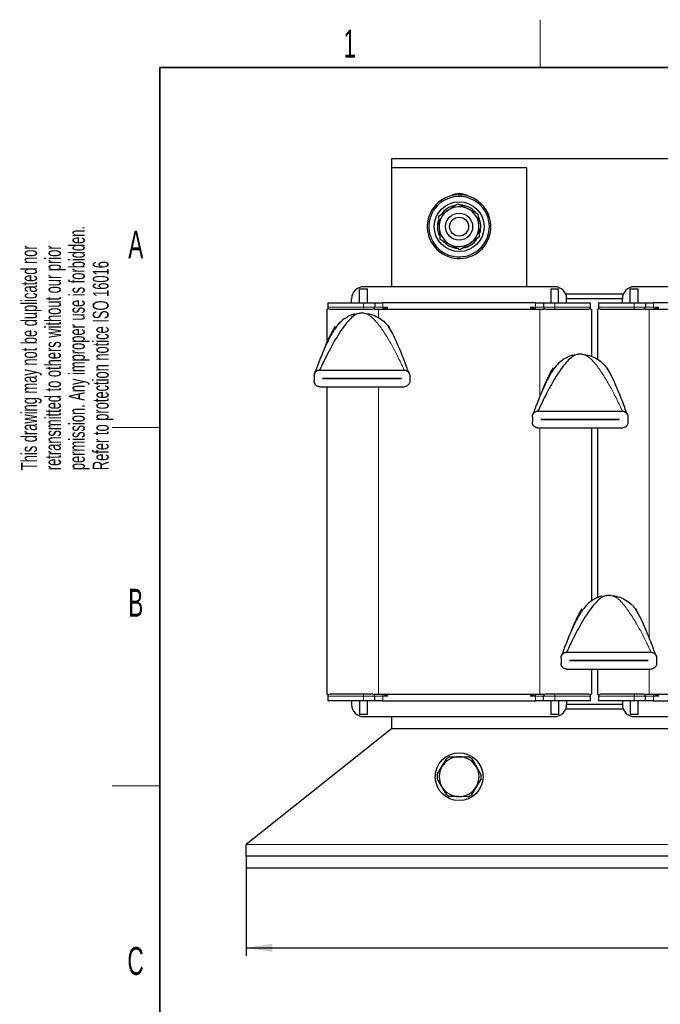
# Model space of a CAD drawing. Header units: millimetres. Extents: x 5 to 418, y 2 to 292.
# Tile 5 of 18: x 8 to 89, y 165 to 288. Entities that reach past the tile are written whole.
import ezdxf

# ---------------------------------------------------------------- set-up
doc = ezdxf.new("R2010")
doc.units = ezdxf.units.MM
doc.layers.add('SLD-0', color=7, linetype='Continuous')
doc.styles.add('SLDTEXTSTYLE0', font='TXT', dxfattribs={"width": 0.605})
doc.dimstyles.new('SLDDIMSTYLE0', dxfattribs={"dimtxt": 3.5, "dimasz": 3.302, "dimexe": 0, "dimexo": 0.0625, "dimgap": 0.875, "dimtad": 1, "dimlfac": 2, "dimrnd": 1e-09, "dimzin": 12, "dimdsep": 46, "dimtxsty": 'SLDTEXTSTYLE0', "dimsah": 1, "dimcen": 0.09, "dimadec": 0, "dimazin": 3, "dimtfac": 1, "dimtofl": 0, "dimtmove": 0, "dimatfit": 3, "dimfxl": 1, "dimfrac": 2, "dimtolj": 1, "dimtzin": 12, "dimarcsym": 0})

# ---------------------------------------------------------------- blocks, each defined once
blk = doc.blocks.new('SW_NOTE_0_1')
at = {"layer": 'SLD-0', "color": 0, "char_height": 2, "attachment_point": 1, "rotation": 90, "style": 'SLDTEXTSTYLE0'}
for s, insert in [('permission. Any improper use is forbidden.', (3.42, 0)), ('retransmitted to others without our prior', (0.42, 0)), ('This drawing may not be duplicated nor', (-2.58, 0)), ('Refer to protection notice ISO 16016', (6.42, 0))]:
    blk.add_mtext(s, dxfattribs=dict(at, insert=insert))
blk = doc.blocks.new('_D')
at = {"layer": 'SLD-0'}
for p, q in [((36.84, 181.9), (36.84, 170.9)), ((158.34, 181.9), (158.34, 170.9)), ((36.84, 171.9), (158.34, 171.9))]:
    blk.add_line(p, q, dxfattribs=at)
for points in [[(36.84, 171.9), (40.14, 171.39), (40.14, 172.41)], [(158.34, 171.9), (155.03, 172.41), (155.03, 171.39)]]:
    blk.add_solid(points, dxfattribs=at)
at = {"layer": 'SLD-0', "insert": (93.58, 176.41), "char_height": 3.5, "attachment_point": 1, "style": 'SLDTEXTSTYLE0'}
blk.add_mtext('243', dxfattribs=at)

msp = doc.modelspace()

# ---------------------------------------------------------------- linework, layer by layer
at = {"color": 7, "linetype": 'Continuous', "lineweight": 25}
for p, q in [((140.0856, 271.0002), (55.0856, 271.0002)), ((55.0856, 271.0002), (55.0856, 269.9002)), ((55.0856, 269.9002), (55.0856, 254.9502)), ((72.0856, 269.9002), (55.0856, 269.9002)), ((72.0856, 254.9502), (72.0856, 269.9002)), ((61.0065, 263.797), (62.2128, 264.5896)), ((61.0065, 263.797), (61.0897, 262.356)), ((66.1646, 261.2034), (66.0814, 262.6444)), ((66.1646, 261.2034), (64.9583, 260.4108)), ((75.5856, 254.9502), (51.5856, 254.9502)), ((109.5856, 254.9502), (85.5856, 254.9502)), ((51.0856, 254.7002), (52.0856, 254.7002)), ((51.0856, 252.9502), (51.0856, 254.7002)), ((52.0856, 252.9502), (52.0856, 254.7002)), ((75.0856, 254.7002), (75.0856, 252.9502)), ((75.0856, 254.7002), (76.0856, 254.7002)), ((76.0856, 252.9502), (76.0856, 254.7002)), ((84.19, 254.0002), (76.9811, 254.0002)), ((85.0856, 254.7002), (86.0856, 254.7002)), ((85.0856, 252.9502), (85.0856, 254.7002)), ((86.0856, 252.9502), (86.0856, 254.7002)), ((47.0856, 252.9502), (47.0856, 252.4002)), ((47.0856, 252.9502), (51.5856, 252.9502)), ((50.0856, 252.9502), (50.0856, 253.4502)), ((51.5856, 252.9502), (52.9856, 252.9502)), ((52.9856, 252.9502), (52.9856, 252.4002)), ((52.9856, 252.9502), (54.0059, 252.9502)), ((73.1652, 252.9502), (54.0059, 252.9502)), ((73.1652, 252.9502), (74.1856, 252.9502)), ((74.1856, 252.9502), (74.1856, 252.4002)), ((74.1856, 252.9502), (75.5856, 252.9502)), ((75.5856, 252.9502), (80.0856, 252.9502)), ((77.0856, 252.9502), (77.0856, 253.4502)), ((84.0856, 253.4502), (77.0856, 253.4502)), ((80.0856, 252.4002), (80.0856, 252.9502)), ((81.0856, 252.9502), (81.0856, 252.4002)), ((81.0856, 252.9502), (85.5856, 252.9502)), ((84.0856, 252.9502), (84.0856, 253.4502)), ((85.5856, 252.9502), (86.9856, 252.9502)), ((86.9856, 252.9502), (86.9856, 252.4002)), ((86.9856, 252.9502), (88.0059, 252.9502)), ((107.1652, 252.9502), (88.0059, 252.9502)), ((46.9606, 252.1502), (46.9606, 247.8491)), ((46.9606, 252.1502), (47.0814, 252.1502)), ((50.4435, 251.5113), (51.1265, 251.6305)), ((52.9019, 252.1502), (53.4606, 252.1502)), ((53.4606, 252.1502), (73.7106, 252.1502)), ((73.7106, 252.1502), (74.2725, 252.1502)), ((80.032, 252.1502), (80.2106, 252.1502)), ((80.2106, 252.1502), (80.2106, 246.1941)), ((80.9606, 252.1502), (80.9606, 245.8292)), ((80.9606, 252.1502), (81.0814, 252.1502)), ((86.9019, 252.1502), (87.4606, 252.1502)), ((87.4606, 252.1502), (107.7106, 252.1502)), ((47.9111, 249.7372), (48.0483, 249.9382)), ((54.7227, 249.9382), (54.8598, 249.7372)), ((47.7282, 249.4213), (47.6351, 249.2628)), ((47.7501, 249.3833), (47.9111, 249.7372)), ((77.8436, 246.3441), (78.5266, 246.4633)), ((45.3855, 243.7886), (45.3855, 243.0886)), ((46.0855, 244.4886), (56.6855, 244.4886)), ((57.3855, 243.7886), (57.3855, 243.0886)), ((75.1283, 244.2542), (75.0352, 244.0956)), ((75.2571, 244.4512), (75.3112, 244.5701)), ((75.3112, 244.5701), (75.4484, 244.7711)), ((82.1228, 244.7711), (82.2599, 244.5701)), ((46.4355, 243.4361), (46.4355, 243.4411)), ((46.4355, 243.4411), (56.3355, 243.4411)), ((56.3355, 243.4361), (46.4355, 243.4361)), ((56.3355, 243.4411), (56.3355, 243.4361)), ((46.0855, 242.3886), (56.6855, 242.3886)), ((46.9606, 242.3886), (46.9606, 203.7502)), ((73.4856, 239.3214), (84.0856, 239.3214)), ((72.7856, 238.6214), (72.7856, 237.9214)), ((73.8356, 238.2689), (73.8356, 238.2739)), ((73.8356, 238.2739), (83.7356, 238.2739)), ((83.7356, 238.2689), (73.8356, 238.2689)), ((83.7356, 238.2739), (83.7356, 238.2689)), ((84.7856, 238.6214), (84.7856, 237.9214)), ((73.4856, 237.2214), (84.0856, 237.2214)), ((80.2106, 237.2214), (80.2106, 215.4718)), ((80.9606, 237.2214), (80.9606, 215.8858)), ((81.4436, 216.0516), (82.1266, 216.1708)), ((78.7502, 213.9237), (78.9112, 214.2776)), ((78.9112, 214.2776), (79.0484, 214.4786)), ((85.7228, 214.4786), (85.8599, 214.2776)), ((78.7283, 213.9617), (78.6352, 213.8031)), ((76.3856, 208.329), (76.3856, 207.629)), ((77.0856, 209.029), (87.6856, 209.029)), ((77.4356, 207.9765), (77.4356, 207.9815)), ((77.4356, 207.9815), (87.3356, 207.9815)), ((87.3356, 207.9765), (77.4356, 207.9765)), ((87.3356, 207.9815), (87.3356, 207.9765)), ((88.3856, 208.329), (88.3856, 207.629)), ((77.0856, 206.929), (87.6856, 206.929)), ((80.2106, 206.929), (80.2106, 203.7502)), ((80.9606, 206.929), (80.9606, 203.7502)), ((46.9606, 203.7502), (47.0814, 203.7502)), ((47.0856, 203.5002), (47.0856, 202.9502)), ((51.5856, 202.9502), (47.0856, 202.9502)), ((50.0856, 202.9502), (50.0856, 202.4502)), ((51.0856, 202.9502), (51.0856, 201.2002)), ((52.9856, 202.9502), (51.5856, 202.9502)), ((52.0856, 201.2002), (52.0856, 202.9502)), ((52.9019, 203.7502), (53.4606, 203.7502)), ((52.9856, 202.9502), (52.9856, 203.5002)), ((54.0059, 202.9502), (52.9856, 202.9502)), ((53.4606, 203.7502), (73.7106, 203.7502)), ((54.0059, 202.9502), (73.1652, 202.9502)), ((74.1856, 202.9502), (73.1652, 202.9502)), ((73.7106, 203.7502), (74.2725, 203.7502)), ((74.1856, 202.9502), (74.1856, 203.5002)), ((75.5856, 202.9502), (74.1856, 202.9502)), ((75.0856, 202.9502), (75.0856, 201.2002)), ((80.0856, 202.9502), (75.5856, 202.9502)), ((76.0856, 202.9502), (76.0856, 201.2002)), ((77.0856, 202.9502), (77.0856, 202.4502)), ((80.032, 203.7502), (80.2106, 203.7502)), ((80.0856, 202.9502), (80.0856, 203.5002)), ((80.9606, 203.7502), (81.0814, 203.7502)), ((81.0856, 203.5002), (81.0856, 202.9502)), ((85.5856, 202.9502), (81.0856, 202.9502)), ((84.0856, 202.9502), (84.0856, 202.4502)), ((85.0856, 202.9502), (85.0856, 201.2002)), ((86.9856, 202.9502), (85.5856, 202.9502)), ((86.0856, 201.2002), (86.0856, 202.9502)), ((86.9019, 203.7502), (87.4606, 203.7502)), ((86.9856, 202.9502), (86.9856, 203.5002)), ((88.0059, 202.9502), (86.9856, 202.9502)), ((87.4606, 203.7502), (103.9548, 203.7502)), ((88.0059, 202.9502), (103.7857, 202.9502)), ((84.19, 201.9002), (76.9811, 201.9002)), ((84.0856, 202.4502), (77.0856, 202.4502)), ((52.0856, 201.2002), (51.0856, 201.2002)), ((51.5856, 200.9502), (75.5856, 200.9502)), ((55.0856, 200.9502), (55.0856, 199.4002)), ((76.0856, 201.2002), (75.0856, 201.2002)), ((86.0856, 201.2002), (85.0856, 201.2002)), ((85.5856, 200.9502), (109.5856, 200.9502)), ((55.0856, 199.4002), (36.8356, 184.9002)), ((140.0856, 199.4002), (55.0856, 199.4002)), ((61.432, 194.6698), (62.0289, 195.6823)), ((62.433, 195.9108), (63.6083, 195.9001)), ((63.6083, 195.9001), (64.7836, 195.8894)), ((65.1835, 195.6536), (65.7619, 194.6305)), ((60.8351, 193.6573), (61.432, 194.6698)), ((65.7619, 194.6305), (66.3403, 193.6073)), ((61.4092, 192.1699), (60.8308, 193.1931)), ((66.3361, 193.143), (65.7392, 192.1306)), ((61.9876, 191.1468), (61.4092, 192.1699)), ((65.7392, 192.1306), (65.1423, 191.1181)), ((63.5628, 190.9003), (62.3876, 190.911)), ((64.7381, 190.8896), (63.5628, 190.9003)), ((36.8356, 183.4002), (36.8356, 184.9002)), ((158.3356, 183.4002), (36.8356, 183.4002)), ((36.8356, 183.4002), (36.8356, 181.9002)), ((158.3356, 181.9002), (36.8356, 181.9002))]:
    msp.add_line(p, q, dxfattribs=at)
at = {"color": 7, "linetype": 'Continuous', "lineweight": 18}
for p, q in [((60.8157, 265.1017), (60.6699, 265.2386)), ((66.3555, 259.8987), (66.5012, 259.7618)), ((47.0856, 252.4002), (51.5856, 252.4002)), ((51.5856, 252.9502), (51.5856, 252.4002)), ((51.5856, 252.4002), (51.5856, 252.1502)), ((51.5856, 252.4002), (52.9856, 252.4002)), ((54.0059, 252.4002), (52.9856, 252.4002)), ((54.0059, 252.9502), (54.0059, 252.4002)), ((54.0059, 252.4002), (54.6119, 252.4002)), ((54.6119, 252.4002), (54.6119, 252.1502)), ((72.5592, 252.4002), (73.1652, 252.4002)), ((72.5592, 252.4002), (72.5592, 252.1502)), ((73.1652, 252.4002), (73.1652, 252.9502)), ((74.1856, 252.4002), (73.1652, 252.4002)), ((75.5856, 252.4002), (74.1856, 252.4002)), ((75.5856, 252.9502), (75.5856, 252.4002)), ((75.5856, 252.4002), (75.5856, 252.1502)), ((80.0856, 252.4002), (75.5856, 252.4002)), ((81.0856, 252.4002), (85.5856, 252.4002)), ((85.5856, 252.9502), (85.5856, 252.4002)), ((85.5856, 252.4002), (86.9856, 252.4002)), ((85.5856, 252.4002), (85.5856, 252.1502)), ((88.0059, 252.4002), (86.9856, 252.4002)), ((88.0059, 252.9502), (88.0059, 252.4002)), ((88.0059, 252.4002), (88.6119, 252.4002)), ((88.6119, 252.4002), (88.6119, 252.1502)), ((53.4606, 252.1502), (53.4606, 251.0666)), ((73.7106, 252.1502), (73.7106, 241.1568)), ((87.4606, 252.1502), (87.4606, 210.8188)), ((53.4606, 242.3886), (53.4606, 203.7502)), ((73.7106, 237.2214), (73.7106, 203.7502)), ((87.4606, 206.929), (87.4606, 203.7502)), ((51.5856, 203.5002), (47.0856, 203.5002)), ((51.5856, 203.5002), (51.5856, 203.7502)), ((52.9856, 203.5002), (51.5856, 203.5002)), ((51.5856, 202.9502), (51.5856, 203.5002)), ((52.9856, 203.5002), (54.0059, 203.5002)), ((54.0059, 203.5002), (54.0059, 202.9502)), ((54.6119, 203.5002), (54.0059, 203.5002)), ((54.6119, 203.7502), (54.6119, 203.5002)), ((72.5592, 203.7502), (72.5592, 203.5002)), ((73.1652, 203.5002), (72.5592, 203.5002)), ((73.1652, 203.5002), (74.1856, 203.5002)), ((73.1652, 202.9502), (73.1652, 203.5002)), ((74.1856, 203.5002), (75.5856, 203.5002)), ((75.5856, 203.5002), (75.5856, 203.7502)), ((75.5856, 203.5002), (80.0856, 203.5002)), ((75.5856, 202.9502), (75.5856, 203.5002)), ((85.5856, 203.5002), (81.0856, 203.5002)), ((85.5856, 203.5002), (85.5856, 203.7502)), ((86.9856, 203.5002), (85.5856, 203.5002)), ((85.5856, 202.9502), (85.5856, 203.5002)), ((86.9856, 203.5002), (88.0059, 203.5002)), ((88.0059, 203.5002), (88.0059, 202.9502)), ((88.6119, 203.5002), (88.0059, 203.5002)), ((88.6119, 203.7502), (88.6119, 203.5002)), ((158.3356, 184.9002), (36.8356, 184.9002))]:
    msp.add_line(p, q, dxfattribs=at)
at = {"color": 7, "linetype": 'Continuous', "lineweight": 25}
for centre, radius in [((63.5856, 262.5002), 3.125), ((63.5856, 262.5002), 1.6982), ((63.5856, 262.5002), 1.1933), ((63.5856, 193.4002), 3)]:
    msp.add_circle(centre, radius, dxfattribs=at)
for centre, radius, start, end in [((63.5856, 262.5002), 4, 316.795632, 136.795632), ((63.5856, 262.5002), 3.8, 316.795632, 136.795632), ((63.5856, 264.6502), 2, 59.075902, 120.924098), ((63.5856, 262.5002), 4, 136.795632, 316.795632), ((63.5856, 262.5002), 3.8, 136.795632, 316.795632), ((63.5856, 262.5002), 2.725, 102.546903, 145.467817), ((63.5856, 262.5002), 2.5, 63.305804, 123.305804), ((63.5856, 262.5002), 2.725, 40.19238, 86.620088), ((63.5856, 262.5002), 2.5, 3.305804, 63.305804), ((63.5856, 262.5002), 2.5, 123.305804, 183.305804), ((63.5856, 262.5002), 2.725, 342.714732, 24.525782), ((63.5856, 262.5002), 2.725, 162.528569, 203.996851), ((63.5856, 262.5002), 2.5, 183.305804, 243.305804), ((63.5856, 262.5002), 2.5, 303.305804, 3.305804), ((63.5856, 262.5002), 2.725, 221.581449, 265.748069), ((63.5856, 262.5002), 2.5, 243.305804, 303.305804), ((63.5856, 262.5002), 2.725, 281.578851, 324.137239), ((51.5856, 253.4502), 1.5, 90, 180), ((75.5856, 253.4502), 1.5, 0, 90), ((85.5856, 253.4502), 1.5, 90, 180), ((47.3356, 252.4002), 0.25, 180, 270), ((52.7356, 252.4002), 0.25, 270, 0), ((74.4356, 252.4002), 0.25, 180, 270), ((79.8356, 252.4002), 0.25, 270, 0), ((81.3356, 252.4002), 0.25, 180, 270), ((86.7356, 252.4002), 0.25, 270, 0), ((51.3855, 247.5136), 4.125, 86.4, 93.6), ((78.7856, 242.3464), 4.125, 86.4, 93.6), ((82.3856, 212.054), 4.125, 86.4, 93.6), ((47.3356, 203.5002), 0.25, 90, 180), ((52.7356, 203.5002), 0.25, 0, 90), ((74.4356, 203.5002), 0.25, 90, 180), ((79.8356, 203.5002), 0.25, 0, 90), ((81.3356, 203.5002), 0.25, 90, 180), ((86.7356, 203.5002), 0.25, 0, 90), ((51.5856, 202.4502), 1.5, 180, 270), ((75.5856, 202.4502), 1.5, 270, 0), ((85.5856, 202.4502), 1.5, 180, 270), ((63.5856, 193.4002), 2.5, 89.479085, 149.479085), ((63.5856, 193.4002), 2.7625, 114.658848, 124.299321), ((63.5856, 193.4002), 2.5, 29.479085, 89.479085), ((63.5856, 193.4002), 2.7625, 54.658848, 64.299321), ((63.5856, 193.4002), 2.5, 149.479085, 209.479085), ((63.5856, 193.4002), 2.5, 329.479085, 29.479085), ((63.5856, 193.4002), 2.7625, 174.658848, 184.299321), ((63.5856, 193.4002), 2.7625, 354.658848, 4.299321), ((63.5856, 193.4002), 2.5, 209.479085, 269.479085), ((63.5856, 193.4002), 2.5, 269.479085, 329.479085), ((63.5856, 193.4002), 2.7625, 234.658848, 244.299321), ((63.5856, 193.4002), 2.7625, 294.658848, 304.299321)]:
    msp.add_arc(centre, radius, start, end, dxfattribs=at)
at = {"color": 7, "linetype": 'Continuous', "lineweight": 18}
for centre, radius, start, end in [((60.4327, 252.3706), 6.4268, 179.736207, 181.764767), ((66.7384, 252.3706), 6.4268, 358.235233, 0.263793), ((94.4327, 252.3706), 6.4268, 179.736207, 181.764767), ((53.9555, 252.0475), 0.1361, 48.989676, 66.900768), ((73.2156, 252.0475), 0.1361, 113.099232, 131.010324), ((87.9555, 252.0475), 0.1361, 48.989676, 66.900768), ((60.4327, 203.5298), 6.4268, 178.235233, 180.263793), ((53.9555, 203.8529), 0.1361, 293.099232, 311.010324), ((73.2156, 203.8529), 0.1361, 228.989676, 246.900768), ((66.7384, 203.5298), 6.4268, 359.736207, 1.764767), ((94.4327, 203.5298), 6.4268, 178.235233, 180.263793), ((87.9555, 203.8529), 0.1361, 293.099232, 311.010324)]:
    msp.add_arc(centre, radius, start, end, dxfattribs=at)
at = {"color": 7, "linetype": 'Continuous', "lineweight": 25}
for points, knots in [([(62.2128, 264.5896), (62.2414, 264.6084), (62.6488, 264.876), (63.0479, 265.1383), (63.4191, 265.3821)], [0, 0, 0, 0, 0.07020058, 1, 1, 1, 1]), ([(63.4191, 265.3821), (63.7404, 265.2206), (64.1656, 265.0068), (64.602, 264.7874), (64.7086, 264.7337)], [0, 0, 0, 0, 0.75563417, 1, 1, 1, 1]), ([(64.7086, 264.7337), (65.0462, 264.564), (65.4828, 264.3445), (65.9029, 264.1333), (65.9982, 264.0853)], [0, 0, 0, 0, 0.7730974, 1, 1, 1, 1]), ([(66.0814, 262.6444), (66.0794, 262.6785), (66.0513, 263.1651), (66.0238, 263.642), (65.9982, 264.0853)], [0, 0, 0, 0, 0.07020058, 1, 1, 1, 1]), ([(61.0897, 262.356), (61.0917, 262.3219), (61.1198, 261.8353), (61.1474, 261.3584), (61.173, 260.9151)], [0, 0, 0, 0, 0.07020058, 1, 1, 1, 1]), ([(61.173, 260.9151), (61.4943, 260.7535), (61.9195, 260.5397), (62.3559, 260.3203), (62.4625, 260.2667)], [0, 0, 0, 0, 0.75563417, 1, 1, 1, 1]), ([(62.4625, 260.2667), (62.8001, 260.0969), (63.2367, 259.8774), (63.6567, 259.6662), (63.752, 259.6182)], [0, 0, 0, 0, 0.7730974, 1, 1, 1, 1]), ([(64.9583, 260.4108), (64.9297, 260.392), (64.5224, 260.1244), (64.1232, 259.8621), (63.752, 259.6182)], [0, 0, 0, 0, 0.07020058, 1, 1, 1, 1]), ([(54.0089, 252.1727), (54.1064, 252.2046), (54.3016, 252.2684), (54.5084, 252.3562), (54.6119, 252.4002)], [0, 0, 0, 0, 0.49949498, 1, 1, 1, 1]), ([(73.1622, 252.1727), (73.0647, 252.2046), (72.8695, 252.2684), (72.6627, 252.3562), (72.5592, 252.4002)], [0, 0, 0, 0, 0.49949498, 1, 1, 1, 1]), ([(88.0089, 252.1727), (88.1064, 252.2046), (88.3016, 252.2684), (88.5084, 252.3562), (88.6119, 252.4002)], [0, 0, 0, 0, 0.49949498, 1, 1, 1, 1]), ([(50.4566, 251.5329), (50.2323, 251.4587), (49.7892, 251.3122), (49.1167, 250.897), (48.4609, 250.3169), (47.9274, 249.6099), (47.4381, 248.7939), (46.9801, 247.8825), (46.5421, 246.8979), (46.1398, 245.9178), (45.808, 245.0632), (45.5764, 244.4401), (45.4592, 244.1159), (45.4282, 244.0292), (45.42, 244.0063), (45.4196, 244.0052), (45.4194, 244.0047)], [0, 0, 0, 0, 0.07118646, 0.14056759, 0.21958509, 0.32072915, 0.40463681, 0.5117382, 0.64194217, 0.74941945, 0.85580614, 0.94613018, 0.9788992, 0.9911578, 0.99628493, 1, 1, 1, 1]), ([(51.1265, 251.6305), (50.9311, 251.5782), (50.5033, 251.4637), (49.8988, 250.9153), (49.2382, 250.153), (48.5527, 249.1616), (47.8423, 247.9849), (47.1878, 246.7781), (46.6422, 245.6889), (46.2929, 244.9484), (46.1332, 244.596), (46.0909, 244.5009), (46.0871, 244.4924), (46.0855, 244.4886)], [0, 0, 0, 0, 0.07812734, 0.17100834, 0.27802598, 0.41669762, 0.56039451, 0.71705933, 0.85197967, 0.94995538, 0.98381899, 0.99285892, 1, 1, 1, 1]), ([(47.3356, 252.1502), (47.3923, 252.1502), (47.4797, 252.1502), (48.0096, 252.1502), (48.5582, 252.1502), (49.239, 252.1502), (50.2285, 252.1502), (51.0509, 252.1502), (51.5856, 252.1502)], [0, 0, 0, 0, 0.23945684, 0.36836066, 0.5, 0.63163934, 0.76054316, 1, 1, 1, 1]), ([(51.5856, 252.1502), (51.7302, 252.1502), (51.9534, 252.1502), (52.2215, 252.1502), (52.4044, 252.1502), (52.5531, 252.1502), (52.6963, 252.1502), (52.7201, 252.1502), (52.7356, 252.1502)], [0, 0, 0, 0, 0.23944295, 0.36964702, 0.49999993, 0.63020408, 0.76055705, 1, 1, 1, 1]), ([(74.4356, 252.1502), (74.451, 252.1502), (74.4749, 252.1502), (74.618, 252.1502), (74.7666, 252.1502), (74.9496, 252.1502), (75.2176, 252.1502), (75.441, 252.1502), (75.5856, 252.1502)], [0, 0, 0, 0, 0.239442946, 0.369647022, 0.499999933, 0.630204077, 0.760557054, 1, 1, 1, 1]), ([(75.5856, 252.1502), (76.1202, 252.1502), (76.9426, 252.1502), (77.9321, 252.1502), (78.613, 252.1502), (79.1615, 252.1502), (79.6915, 252.1502), (79.7788, 252.1502), (79.8356, 252.1502)], [0, 0, 0, 0, 0.23945684, 0.36836066, 0.5, 0.63163934, 0.76054316, 1, 1, 1, 1]), ([(81.3356, 252.1502), (81.3923, 252.1502), (81.4797, 252.1502), (82.0096, 252.1502), (82.5582, 252.1502), (83.239, 252.1502), (84.2285, 252.1502), (85.0509, 252.1502), (85.5856, 252.1502)], [0, 0, 0, 0, 0.239456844, 0.36836066, 0.5, 0.63163934, 0.760543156, 1, 1, 1, 1]), ([(85.5856, 252.1502), (85.7302, 252.1502), (85.9534, 252.1502), (86.2215, 252.1502), (86.4044, 252.1502), (86.5531, 252.1502), (86.6963, 252.1502), (86.7201, 252.1502), (86.7356, 252.1502)], [0, 0, 0, 0, 0.23944295, 0.36964702, 0.49999993, 0.63020408, 0.76055705, 1, 1, 1, 1]), ([(46.6892, 247.2094), (46.8041, 247.4839), (47.0751, 248.1314), (47.5061, 249.0706), (47.8809, 249.6704), (48.0483, 249.9382)], [0, 0, 0, 0, 0.28947193, 0.68273172, 1, 1, 1, 1]), ([(57.2708, 244.1153), (57.263, 244.1373), (57.1779, 244.3786), (56.9639, 244.9682), (56.6323, 245.8502), (56.2224, 246.8949), (55.7518, 248.0022), (55.2654, 249.0708), (54.8902, 249.6704), (54.7227, 249.9382)], [0, 0, 0, 0, 0.01335328, 0.14641085, 0.29603263, 0.46203081, 0.66368833, 0.84982856, 1, 1, 1, 1]), ([(77.8567, 246.3657), (77.6323, 246.2916), (77.1893, 246.1451), (76.5168, 245.7298), (75.861, 245.1498), (75.3275, 244.4427), (74.8382, 243.6267), (74.3802, 242.7154), (73.9422, 241.7308), (73.5399, 240.7506), (73.208, 239.896), (72.9765, 239.273), (72.8593, 238.9487), (72.8283, 238.8621), (72.8201, 238.8391), (72.8197, 238.838), (72.8195, 238.8375)], [0, 0, 0, 0, 0.07118646, 0.14056759, 0.21958509, 0.32072915, 0.40463681, 0.5117382, 0.64194217, 0.74941945, 0.85580614, 0.94613018, 0.9788992, 0.9911578, 0.99628493, 1, 1, 1, 1]), ([(78.5266, 246.4633), (78.3311, 246.411), (77.9034, 246.2965), (77.2989, 245.7481), (76.6383, 244.9859), (75.9527, 243.9944), (75.2424, 242.8177), (74.5879, 241.6109), (74.0423, 240.5218), (73.693, 239.7813), (73.5332, 239.4288), (73.491, 239.3338), (73.4872, 239.3252), (73.4856, 239.3214)], [0, 0, 0, 0, 0.07812734, 0.17100834, 0.27802598, 0.41669762, 0.56039451, 0.71705933, 0.85197967, 0.94995538, 0.98381899, 0.99285892, 1, 1, 1, 1]), ([(45.3855, 243.7886), (45.3866, 243.8185), (45.3889, 243.8793), (45.4068, 243.9667), (45.4338, 244.0487), (45.4744, 244.1349), (45.532, 244.2221), (45.5994, 244.2951), (45.6649, 244.3497), (45.7458, 244.4041), (45.8466, 244.4505), (45.9681, 244.4828), (46.0461, 244.4867), (46.0855, 244.4886)], [0, 0, 0, 0, 0.06722683, 0.13696949, 0.20410677, 0.27285719, 0.37364972, 0.47726296, 0.54771326, 0.61869602, 0.7640088, 0.8811009, 1, 1, 1, 1]), ([(56.6855, 244.4886), (56.7728, 244.4789), (56.9654, 244.4576), (57.1837, 244.3047), (57.3184, 244.1059), (57.3767, 243.9402), (57.3829, 243.8337), (57.3855, 243.7886)], [0, 0, 0, 0, 0.26648941, 0.58777818, 0.75997519, 0.89816733, 1, 1, 1, 1]), ([(57.3511, 244.0049), (57.3505, 244.0064), (57.3491, 244.0102), (57.325, 244.0777), (57.2911, 244.1714), (57.2641, 244.246)], [0, 0, 0, 0, 0.12899017, 0.30574316, 1, 1, 1, 1]), ([(74.0893, 242.0422), (74.2042, 242.3167), (74.4752, 242.9642), (74.9062, 243.9034), (75.281, 244.5032), (75.4484, 244.7711)], [0, 0, 0, 0, 0.28947193, 0.68273172, 1, 1, 1, 1]), ([(84.6709, 238.9481), (84.6631, 238.9701), (84.578, 239.2114), (84.3639, 239.8011), (84.0324, 240.6831), (83.6224, 241.7277), (83.1519, 242.835), (82.6655, 243.9036), (82.2903, 244.5033), (82.1228, 244.7711)], [0, 0, 0, 0, 0.01335328, 0.14641085, 0.29603263, 0.46203081, 0.66368833, 0.84982856, 1, 1, 1, 1]), ([(46.0855, 242.3886), (46.0419, 242.391), (45.9539, 242.3958), (45.8197, 242.436), (45.6845, 242.5069), (45.5766, 242.6013), (45.5004, 242.7001), (45.4538, 242.782), (45.4195, 242.8678), (45.3923, 242.9671), (45.388, 243.0434), (45.3855, 243.0886)], [0, 0, 0, 0, 0.131852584, 0.266324, 0.424379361, 0.588103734, 0.673281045, 0.760245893, 0.828476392, 0.898477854, 1, 1, 1, 1]), ([(57.3855, 243.0886), (57.3807, 243.0278), (57.3712, 242.9066), (57.2936, 242.7239), (57.1483, 242.5427), (56.9347, 242.4132), (56.7631, 242.3962), (56.6855, 242.3886)], [0, 0, 0, 0, 0.136791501, 0.272728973, 0.477129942, 0.763706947, 1, 1, 1, 1]), ([(72.7856, 238.6214), (72.7867, 238.6513), (72.789, 238.7122), (72.8068, 238.7995), (72.8338, 238.8815), (72.8745, 238.9678), (72.9321, 239.055), (72.9995, 239.128), (73.065, 239.1826), (73.1459, 239.2369), (73.2467, 239.2834), (73.3681, 239.3157), (73.4462, 239.3195), (73.4856, 239.3214)], [0, 0, 0, 0, 0.06722683, 0.13696949, 0.20410677, 0.27285719, 0.37364972, 0.47726296, 0.54771326, 0.61869602, 0.7640088, 0.8811009, 1, 1, 1, 1]), ([(84.0856, 239.3214), (84.1729, 239.3118), (84.3655, 239.2905), (84.5838, 239.1376), (84.7185, 238.9387), (84.7767, 238.773), (84.7829, 238.6666), (84.7856, 238.6214)], [0, 0, 0, 0, 0.26648941, 0.58777818, 0.75997519, 0.89816733, 1, 1, 1, 1]), ([(84.7512, 238.8377), (84.7506, 238.8393), (84.7492, 238.8431), (84.7251, 238.9106), (84.6912, 239.0042), (84.6641, 239.0789)], [0, 0, 0, 0, 0.12899017, 0.30574316, 1, 1, 1, 1]), ([(73.4856, 237.2214), (73.442, 237.2238), (73.3539, 237.2286), (73.2198, 237.2689), (73.0846, 237.3398), (72.9767, 237.4341), (72.9005, 237.533), (72.8539, 237.6148), (72.8196, 237.7007), (72.7923, 237.7999), (72.7881, 237.8763), (72.7856, 237.9214)], [0, 0, 0, 0, 0.13185258, 0.266324, 0.42437936, 0.58810373, 0.67328104, 0.76024589, 0.82847639, 0.89847785, 1, 1, 1, 1]), ([(84.7856, 237.9214), (84.7808, 237.8607), (84.7713, 237.7395), (84.6937, 237.5567), (84.5484, 237.3756), (84.3348, 237.246), (84.1631, 237.2291), (84.0856, 237.2214)], [0, 0, 0, 0, 0.1367915, 0.27272897, 0.47712994, 0.76370695, 1, 1, 1, 1]), ([(81.4567, 216.0732), (81.2323, 215.9991), (80.7893, 215.8526), (80.1168, 215.4373), (79.461, 214.8573), (78.9275, 214.1503), (78.4382, 213.3342), (77.9802, 212.4229), (77.5422, 211.4383), (77.1399, 210.4582), (76.808, 209.6035), (76.5765, 208.9805), (76.4593, 208.6562), (76.4283, 208.5696), (76.4201, 208.5466), (76.4197, 208.5455), (76.4195, 208.5451)], [0, 0, 0, 0, 0.07118646, 0.14056759, 0.21958509, 0.32072915, 0.40463681, 0.5117382, 0.64194217, 0.74941945, 0.85580614, 0.94613018, 0.9788992, 0.9911578, 0.99628493, 1, 1, 1, 1]), ([(82.1266, 216.1708), (81.9311, 216.1185), (81.5034, 216.004), (80.8989, 215.4556), (80.2383, 214.6934), (79.5527, 213.7019), (78.8424, 212.5252), (78.1879, 211.3184), (77.6423, 210.2293), (77.293, 209.4888), (77.1332, 209.1364), (77.091, 209.0413), (77.0872, 209.0327), (77.0856, 209.029)], [0, 0, 0, 0, 0.07812734, 0.17100834, 0.27802598, 0.41669762, 0.56039451, 0.71705933, 0.85197967, 0.94995538, 0.98381899, 0.99285892, 1, 1, 1, 1]), ([(77.6893, 211.7497), (77.8042, 212.0243), (78.0752, 212.6717), (78.5062, 213.611), (78.881, 214.2107), (79.0484, 214.4786)], [0, 0, 0, 0, 0.28947193, 0.68273172, 1, 1, 1, 1]), ([(88.2709, 208.6556), (88.2631, 208.6776), (88.178, 208.9189), (87.9639, 209.5086), (87.6324, 210.3906), (87.2224, 211.4352), (86.7519, 212.5425), (86.2655, 213.6111), (85.8903, 214.2108), (85.7228, 214.4786)], [0, 0, 0, 0, 0.01335328, 0.14641085, 0.29603263, 0.46203081, 0.66368833, 0.84982856, 1, 1, 1, 1]), ([(76.3856, 208.329), (76.3867, 208.3588), (76.389, 208.4197), (76.4068, 208.507), (76.4338, 208.589), (76.4745, 208.6753), (76.5321, 208.7625), (76.5995, 208.8355), (76.665, 208.8901), (76.7459, 208.9444), (76.8467, 208.9909), (76.9681, 209.0232), (77.0462, 209.027), (77.0856, 209.029)], [0, 0, 0, 0, 0.06722683, 0.13696949, 0.20410677, 0.27285719, 0.37364972, 0.47726296, 0.54771326, 0.61869602, 0.7640088, 0.8811009, 1, 1, 1, 1]), ([(87.6856, 209.029), (87.7729, 209.0193), (87.9655, 208.998), (88.1838, 208.8451), (88.3185, 208.6462), (88.3767, 208.4805), (88.3829, 208.3741), (88.3856, 208.329)], [0, 0, 0, 0, 0.26648941, 0.58777818, 0.75997519, 0.89816733, 1, 1, 1, 1]), ([(88.3512, 208.5452), (88.3506, 208.5468), (88.3492, 208.5506), (88.3251, 208.6181), (88.2912, 208.7117), (88.2641, 208.7864)], [0, 0, 0, 0, 0.12899017, 0.30574316, 1, 1, 1, 1]), ([(77.0856, 206.929), (77.042, 206.9313), (76.9539, 206.9361), (76.8198, 206.9764), (76.6846, 207.0473), (76.5767, 207.1416), (76.5005, 207.2405), (76.4539, 207.3223), (76.4196, 207.4082), (76.3923, 207.5074), (76.3881, 207.5838), (76.3856, 207.629)], [0, 0, 0, 0, 0.13185258, 0.266324, 0.42437936, 0.58810373, 0.67328104, 0.76024589, 0.82847639, 0.89847785, 1, 1, 1, 1]), ([(88.3856, 207.629), (88.3808, 207.5682), (88.3713, 207.447), (88.2937, 207.2642), (88.1484, 207.0831), (87.9348, 206.9535), (87.7631, 206.9366), (87.6856, 206.929)], [0, 0, 0, 0, 0.136791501, 0.272728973, 0.477129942, 0.763706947, 1, 1, 1, 1]), ([(51.5856, 203.7502), (51.0509, 203.7502), (50.2285, 203.7502), (49.239, 203.7502), (48.5582, 203.7502), (48.0096, 203.7502), (47.4797, 203.7502), (47.3923, 203.7502), (47.3356, 203.7502)], [0, 0, 0, 0, 0.23945684, 0.36836066, 0.5, 0.63163934, 0.76054316, 1, 1, 1, 1]), ([(52.7356, 203.7502), (52.7201, 203.7502), (52.6963, 203.7502), (52.5531, 203.7502), (52.4045, 203.7502), (52.2215, 203.7502), (51.9535, 203.7502), (51.7302, 203.7502), (51.5856, 203.7502)], [0, 0, 0, 0, 0.239442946, 0.369647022, 0.499999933, 0.630204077, 0.760557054, 1, 1, 1, 1]), ([(54.6119, 203.5002), (54.5084, 203.5442), (54.3016, 203.632), (54.1064, 203.6958), (54.0089, 203.7277)], [0, 0, 0, 0, 0.50050502, 1, 1, 1, 1]), ([(72.5592, 203.5002), (72.6627, 203.5442), (72.8695, 203.632), (73.0647, 203.6958), (73.1622, 203.7277)], [0, 0, 0, 0, 0.50050502, 1, 1, 1, 1]), ([(75.5856, 203.7502), (75.441, 203.7502), (75.2177, 203.7502), (74.9497, 203.7502), (74.7667, 203.7502), (74.6181, 203.7502), (74.4749, 203.7502), (74.451, 203.7502), (74.4356, 203.7502)], [0, 0, 0, 0, 0.23944295, 0.36964702, 0.49999993, 0.63020408, 0.76055705, 1, 1, 1, 1]), ([(79.8356, 203.7502), (79.7788, 203.7502), (79.6915, 203.7502), (79.1615, 203.7502), (78.613, 203.7502), (77.9321, 203.7502), (76.9426, 203.7502), (76.1202, 203.7502), (75.5856, 203.7502)], [0, 0, 0, 0, 0.23945684, 0.36836066, 0.5, 0.63163934, 0.76054316, 1, 1, 1, 1]), ([(85.5856, 203.7502), (85.0509, 203.7502), (84.2285, 203.7502), (83.239, 203.7502), (82.5582, 203.7502), (82.0096, 203.7502), (81.4797, 203.7502), (81.3923, 203.7502), (81.3356, 203.7502)], [0, 0, 0, 0, 0.239456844, 0.36836066, 0.5, 0.63163934, 0.760543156, 1, 1, 1, 1]), ([(86.7356, 203.7502), (86.7201, 203.7502), (86.6963, 203.7502), (86.5531, 203.7502), (86.4045, 203.7502), (86.2215, 203.7502), (85.9535, 203.7502), (85.7302, 203.7502), (85.5856, 203.7502)], [0, 0, 0, 0, 0.23944295, 0.36964702, 0.49999993, 0.63020408, 0.76055705, 1, 1, 1, 1]), ([(88.6119, 203.5002), (88.5084, 203.5442), (88.3016, 203.632), (88.1064, 203.6958), (88.0089, 203.7277)], [0, 0, 0, 0, 0.500505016, 1, 1, 1, 1])]:
    msp.add_open_spline(points, degree=3, knots=knots, dxfattribs=at)
at = {"color": 7, "linetype": 'Continuous', "lineweight": 18}
for points, knots in [([(54.6119, 252.4002), (54.5249, 252.3294), (54.4147, 252.2398), (54.3099, 252.1658), (54.2878, 252.1502)], [0, 0, 0, 0, 0.78941589, 1, 1, 1, 1]), ([(72.8833, 252.1502), (72.8613, 252.1658), (72.7565, 252.2398), (72.6462, 252.3294), (72.5592, 252.4002)], [0, 0, 0, 0, 0.21058632, 1, 1, 1, 1]), ([(88.6119, 252.4002), (88.5249, 252.3294), (88.4147, 252.2398), (88.3099, 252.1658), (88.2878, 252.1502)], [0, 0, 0, 0, 0.78941589, 1, 1, 1, 1]), ([(56.6855, 244.4886), (56.6843, 244.4912), (56.6818, 244.497), (56.6651, 244.5347), (56.6246, 244.625), (56.4701, 244.9656), (56.129, 245.6884), (55.5831, 246.7786), (54.8703, 248.0906), (54.0399, 249.4573), (53.1851, 250.588), (52.3949, 251.4004), (51.8774, 251.5591), (51.6445, 251.6305)], [0, 0, 0, 0, 0.00597095, 0.01322611, 0.02212762, 0.05013384, 0.14813453, 0.28308929, 0.43979407, 0.62224424, 0.79242386, 0.9065862, 1, 1, 1, 1]), ([(84.0856, 239.3214), (84.0844, 239.3241), (84.0819, 239.3299), (84.0651, 239.3676), (84.0247, 239.4579), (83.8701, 239.7984), (83.5291, 240.5212), (82.9832, 241.6114), (82.2704, 242.9235), (81.4399, 244.2901), (80.5852, 245.4209), (79.795, 246.2333), (79.2775, 246.3919), (79.0446, 246.4633)], [0, 0, 0, 0, 0.00597095, 0.01322611, 0.02212762, 0.05013384, 0.14813453, 0.28308929, 0.43979407, 0.62224424, 0.79242386, 0.9065862, 1, 1, 1, 1]), ([(87.6856, 209.029), (87.6844, 209.0316), (87.6819, 209.0374), (87.6651, 209.0751), (87.6247, 209.1654), (87.4701, 209.5059), (87.1291, 210.2287), (86.5832, 211.3189), (85.8704, 212.631), (85.0399, 213.9976), (84.1852, 215.1284), (83.395, 215.9408), (82.8775, 216.0994), (82.6446, 216.1708)], [0, 0, 0, 0, 0.00597095, 0.01322611, 0.02212762, 0.05013384, 0.14813453, 0.28308929, 0.43979407, 0.62224424, 0.79242386, 0.9065862, 1, 1, 1, 1]), ([(54.2878, 203.7502), (54.3099, 203.7346), (54.4147, 203.6606), (54.5249, 203.571), (54.6119, 203.5002)], [0, 0, 0, 0, 0.21058632, 1, 1, 1, 1]), ([(72.5592, 203.5002), (72.6462, 203.571), (72.7565, 203.6606), (72.8613, 203.7346), (72.8833, 203.7502)], [0, 0, 0, 0, 0.78941589, 1, 1, 1, 1]), ([(88.2878, 203.7502), (88.3099, 203.7346), (88.4147, 203.6606), (88.5249, 203.571), (88.6119, 203.5002)], [0, 0, 0, 0, 0.210586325, 1, 1, 1, 1])]:
    msp.add_open_spline(points, degree=3, knots=knots, dxfattribs=at)
at = {"color": 7, "linetype": 'Continuous', "lineweight": 25}
for points in [[(51.6445, 251.6305), (51.9452, 251.5923), (52.5467, 251.5161), (53.3867, 251.1538), (54.1427, 250.6387), (54.5294, 250.1717), (54.7227, 249.9382)], [(79.0446, 246.4633), (79.3453, 246.4252), (79.9468, 246.349), (80.7868, 245.9867), (81.5428, 245.4715), (81.9295, 245.0046), (82.1228, 244.7711)], [(82.6446, 216.1708), (82.9453, 216.1327), (83.5468, 216.0565), (84.3868, 215.6942), (85.1428, 215.1791), (85.5295, 214.7121), (85.7228, 214.4786)]]:
    msp.add_open_spline(points, degree=3, dxfattribs=at)
at = {"layer": 'SLD-0', "lineweight": 18}
for p, q in [((73.75, 282.5), (73.75, 288.5)), ((20, 237.25), (26, 237.25)), ((20, 192.25), (26, 192.25))]:
    msp.add_line(p, q, dxfattribs=at)
at = {"layer": 'SLD-0', "lineweight": 35}
for p, q in [((408, 282.5), (26, 282.5)), ((26, 282.5), (26, 12))]:
    msp.add_line(p, q, dxfattribs=at)

# ---------------------------------------------------------------- block references
at = {"layer": 'SLD-0'}
msp.add_blockref('SW_NOTE_0_1', (11.1564, 231.9088), dxfattribs=at)

# ---------------------------------------------------------------- texts
at = {"layer": 'SLD-0', "char_height": 3.5, "attachment_point": 2, "style": 'SLDTEXTSTYLE0'}
for s, insert in [('1', (49.8527, 287.243)), ('A', (22.9816, 262.0011)), ('B', (22.9816, 217.0011)), ('C', (22.9597, 172.0011))]:
    msp.add_mtext(s, dxfattribs=dict(at, insert=insert))

# ---------------------------------------------------------------- dimensions: what is measured, and where the dimension line sits
at = {"layer": 'SLD-0'}
dim = msp.add_linear_dim(base=(158.3356, 171.9002), p1=(36.8356, 181.9002), p2=(158.3356, 181.9002), dimstyle='SLDDIMSTYLE0', dxfattribs=at)
dim.commit()
dim.dimension.update_dxf_attribs({"geometry": '_D', "text_midpoint": (97.5856, 171.9002), "dimtype": 160})

doc.saveas('drawing.dxf')
